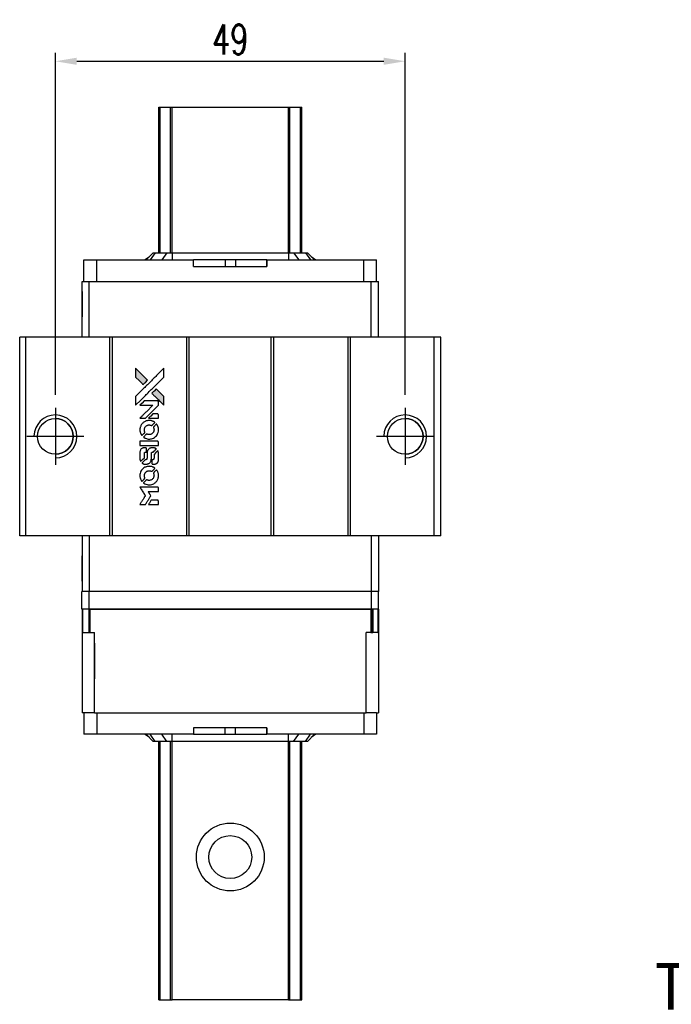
# Model space of a CAD drawing. Header units: millimetres. Extents: x 744 to 1024, y 228 to 443.
# Tile 2 of 3: x 761 to 852, y 305 to 443. Entities that reach past the tile are written whole.
import ezdxf
from ezdxf.enums import TextEntityAlignment as Align

# ---------------------------------------------------------------- set-up
doc = ezdxf.new("R2010")
doc.units = ezdxf.units.MM
doc.header["$LTSCALE"] = 0.15
doc.layers.get('0').update_dxf_attribs({"linetype": 'CONTINUOUS'})
doc.layers.get('DEFPOINTS').update_dxf_attribs({"linetype": 'CONTINUOUS'})
doc.layers.add('CHA', color=2, linetype='CONTINUOUS')
doc.styles.add('DIM-7', font='SIMPLEX.shx', dxfattribs={"width": 0.7, "bigfont": 'chineset.shx'})
doc.styles.add('T', font='kaiu.ttf')
doc.dimstyles.new('CNS', dxfattribs={"dimtxt": 3.5, "dimasz": 2.5, "dimexe": 1, "dimexo": 1.5, "dimgap": 0.09, "dimtad": 0, "dimdsep": 46, "dimtxsty": 'DIM-7', "dimcen": 0.09, "dimclrd": 1, "dimclre": 1, "dimclrt": 4, "dimadec": 0, "dimazin": 0, "dimtfac": 1, "dimtix": 1, "dimtmove": 2, "dimatfit": 3, "dimfxl": 1, "dimtvp": 0.971429, "dimtolj": 1, "dimarcsym": 0})

# ---------------------------------------------------------------- blocks, each defined once
blk = doc.blocks.new('A$Cd6668f32')
at = {"linetype": 'Continuous'}
h = blk.add_hatch(color=256, dxfattribs=at)
h.dxf.hatch_style = 1
h.paths.add_polyline_path([(0, 19.09), (0, 18.47), (0, 17.85), (0.54, 17.32, 0.000288), (0.74, 17.12, 0.000479), (0.91, 16.95, 0.000013), (1.07, 16.79, 0.197177), (1.07, 16.79, 0.197497), (1.08, 16.79, 0.00004), (1.17, 16.88, 0.000834), (1.27, 16.98, 0.000506), (1.38, 17.1), (1.69, 17.4), (0.84, 18.24)])
h.paths.add_polyline_path([(2.89, 16.2), (2.58, 15.89, 0.000476), (2.46, 15.78, 0.000789), (2.37, 15.68, 0.000035), (2.28, 15.59, 0.19758), (2.28, 15.58, 0.198396), (2.28, 15.58, 0.000019), (2.4, 15.46, 0.000582), (2.53, 15.32, 0.000351), (2.69, 15.16, 0.000108), (3.37, 14.49, 0.000692), (3.71, 14.15, 0.000077), (3.95, 13.91, 0.197527), (3.96, 13.91, 0.410181), (3.96, 13.91, 0.000493), (3.97, 14.04, 0.002424), (3.97, 14.21, 0.000529), (3.97, 14.51), (3.97, 15.12), (3.43, 15.66)])
for points in [[(0.54, 17.32, 0.000288), (0.74, 17.12, 0.000479), (0.91, 16.95, 0.000013), (1.07, 16.79, 0.197177), (1.07, 16.79, 0.197497), (1.08, 16.79, 0.00004), (1.17, 16.88, 0.000836), (1.27, 16.98, 0.000505), (1.38, 17.1), (1.69, 17.4), (0.84, 18.24), (0, 19.09), (0, 18.47), (0, 17.85)], [(0.74, 14.63, -0.000056), (1.11, 15, -0.000021), (1.63, 15.52, -0.000021), (2.2, 16.09, -0.000025), (2.73, 16.61), (3.97, 17.85), (3.97, 18.47), (3.96, 19.08), (3.13, 18.25, 0.000274), (2.73, 17.85, 0.000123), (2.21, 17.33, 0.000121), (1.65, 16.78, 0.000165), (1.15, 16.28), (0, 15.13), (0, 14.51), (0, 13.89)], [(2.69, 15.16, 0.000108), (3.37, 14.49, 0.000692), (3.71, 14.15, 0.000077), (3.95, 13.91, 0.197527), (3.96, 13.91, 0.410182), (3.96, 13.91, 0.000493), (3.97, 14.04, 0.002424), (3.97, 14.21, 0.000529), (3.97, 14.51), (3.97, 15.12), (3.43, 15.66), (2.89, 16.2), (2.58, 15.89, 0.000476), (2.46, 15.78, 0.000789), (2.37, 15.68, 0.000035), (2.28, 15.59, 0.19758), (2.28, 15.58, 0.198396), (2.28, 15.58, 0.000019), (2.4, 15.46, 0.000582), (2.53, 15.32, 0.000351)], [(0.98, 12.07), (1.38, 12.07), (2.29, 12.99), (3.2, 13.9), (3.2, 14.15, 0.0008), (3.2, 14.32, 0.010795), (3.2, 14.38, 0.030495), (3.19, 14.41, 0.080372), (3.19, 14.43, 0.03816), (3.17, 14.46, 0.041799), (3.16, 14.47, 0.042486), (3.14, 14.49, 0.042078), (3.12, 14.5, 0.099276), (3.08, 14.51, 0.003302), (2.96, 14.51, 0.002586), (2.74, 14.51, 0.000204), (2.14, 14.51), (1.2, 14.51), (0.9, 14.2), (0.59, 13.9), (1.5, 13.9), (2.41, 13.89), (1.51, 13, 0.000253), (1.17, 12.66, 0.000412), (0.87, 12.36, 0.000041), (0.61, 12.1, 0.041338), (0.6, 12.09), (0.59, 12.07)], [(2.51, 12.07), (3.2, 12.07), (3.2, 12.33), (3.2, 12.58), (3.18, 12.61, 0.03146), (3.17, 12.63, 0.026444), (3.16, 12.64, 0.026444), (3.15, 12.65, 0.031457), (3.13, 12.66), (3.1, 12.68), (2.76, 12.68), (2.42, 12.68), (2.12, 12.38, 0.000745), (2.01, 12.27, 0.001228), (1.91, 12.17, 0.000087), (1.83, 12.08, 0.195134), (1.83, 12.08, 0.412117), (1.83, 12.07, 0.000048), (2.03, 12.07, 0.00109), (2.25, 12.07, 0.000653)], [(0.61, 10.32, 0.023681), (0.62, 10.22, 0.022402), (0.65, 10.11, 0.021929), (0.69, 10, 0.020503), (0.74, 9.9, 0.013745), (0.77, 9.83, 0.009767), (0.81, 9.77, 0.009658), (0.84, 9.71, 0.027804), (0.87, 9.67), (0.89, 9.65), (1.08, 9.85, 0.002053), (1.17, 9.94, 0.006738), (1.23, 10, 0.007826), (1.27, 10.04, 0.063909), (1.28, 10.07, 0.061532), (1.3, 10.1, 0.068674), (1.3, 10.14, 0.052072), (1.29, 10.18, 0.019648), (1.27, 10.23, -0.018366), (1.25, 10.3, -0.0288), (1.24, 10.36, -0.029061), (1.23, 10.42, -0.019155), (1.23, 10.49, -0.053809), (1.26, 10.65, -0.058833), (1.31, 10.79, -0.058566), (1.4, 10.91, -0.052525), (1.51, 11.02, -0.044733), (1.61, 11.08, -0.040573), (1.72, 11.12, -0.041123), (1.83, 11.14, -0.04951), (1.94, 11.15, -0.017369), (1.99, 11.14, -0.024255), (2.04, 11.13, -0.023787), (2.08, 11.12, -0.015798), (2.13, 11.1, 0.010631), (2.16, 11.09, 0.033653), (2.19, 11.08, 0.037806), (2.21, 11.08, 0.016307), (2.24, 11.08, 0.068179), (2.29, 11.09, 0.095747), (2.34, 11.11, 0.033418), (2.39, 11.16, 0.002133), (2.56, 11.33, 0.001452), (2.65, 11.42, 0.012393), (2.69, 11.46, 0.020479), (2.71, 11.49, 0.344362), (2.71, 11.5, 0.074287), (2.68, 11.52, 0.005454), (2.61, 11.56, 0.008391), (2.54, 11.61, 0.017097), (2.48, 11.64, 0.027375), (2.36, 11.69, 0.02835), (2.23, 11.73, 0.027723), (2.1, 11.76, 0.023913), (1.95, 11.77, 0.027047), (1.78, 11.76, 0.031685), (1.62, 11.74, 0.032425), (1.47, 11.7, 0.031013), (1.32, 11.63, 0.037914), (1.15, 11.53, 0.040153), (1, 11.4, 0.039834), (0.86, 11.25, 0.036173), (0.75, 11.08, 0.040752), (0.68, 10.9, 0.035885), (0.63, 10.72, 0.035491), (0.6, 10.52, 0.037615)], [(1.14, 9.41, 0.018008), (1.19, 9.38, 0.009842), (1.27, 9.33, 0.009807), (1.34, 9.3, 0.015716), (1.4, 9.27, 0.048467), (1.64, 9.19, 0.045841), (1.88, 9.16, 0.046006), (2.13, 9.18, 0.049638), (2.36, 9.24, 0.064819), (2.67, 9.4, 0.06695), (2.92, 9.63, 0.066691), (3.09, 9.92, 0.063505), (3.2, 10.26, 0.03135), (3.2, 10.34, 0.010439), (3.21, 10.46, 0.010391), (3.2, 10.59, 0.032408), (3.2, 10.67, 0.015696), (3.17, 10.77, 0.018095), (3.15, 10.86, 0.018551), (3.12, 10.95, 0.018352), (3.08, 11.04, 0.015568), (3.05, 11.09, 0.009832), (3.01, 11.16, 0.009795), (2.97, 11.22, 0.023727), (2.94, 11.26), (2.93, 11.28), (2.74, 11.09, 0.001528), (2.63, 10.98, 0.010022), (2.58, 10.93, 0.019586), (2.55, 10.89, 0.061865), (2.53, 10.87, 0.055054), (2.52, 10.83, 0.061607), (2.52, 10.79, 0.048725), (2.52, 10.74, 0.020221), (2.54, 10.68, -0.017722), (2.56, 10.61, -0.02685), (2.57, 10.55, -0.02759), (2.58, 10.49, -0.020233), (2.58, 10.43, -0.04793), (2.56, 10.3, -0.048386), (2.52, 10.19, -0.047866), (2.45, 10.08, -0.044964), (2.37, 9.98, -0.04333), (2.27, 9.9, -0.050921), (2.16, 9.84, -0.051473), (2.04, 9.8, -0.0459), (1.91, 9.79, -0.019014), (1.85, 9.79, -0.024114), (1.79, 9.8, -0.025081), (1.74, 9.81, -0.023892), (1.69, 9.83, 0.008624), (1.64, 9.84, 0.026486), (1.62, 9.85, 0.035074), (1.59, 9.86, 0.02756), (1.56, 9.86, 0.087163), (1.52, 9.85, 0.073291), (1.48, 9.83, 0.028074), (1.42, 9.77, 0.002594), (1.28, 9.64), (1.09, 9.45)], [(1.9, 8.25), (3.2, 8.25), (3.2, 8.51), (3.2, 8.76), (3.18, 8.79, 0.071429), (3.17, 8.82, 0.054799), (3.14, 8.84, 0.053585), (3.11, 8.86, 0.060698), (3.08, 8.86, 0.033975), (3.02, 8.87, 0.000112), (2.36, 8.87, 0.000726), (1.72, 8.87, 0.001084), (1.15, 8.86), (0.6, 8.86), (0.6, 8.56), (0.6, 8.25)], [(0.61, 6.35, 0.018538), (0.61, 6.31, 0.010695), (0.62, 6.26, 0.01068), (0.63, 6.22, 0.017678), (0.64, 6.18, 0.013849), (0.66, 6.13, 0.011814), (0.68, 6.09, 0.004513), (0.7, 6.05, 0.290035), (0.7, 6.04, 0.196418), (0.71, 6.04, 0.000124), (0.78, 6.12, 0.001477), (0.87, 6.2, 0.000898), (0.97, 6.3), (1.23, 6.56), (1.23, 6.88, -0.001471), (1.23, 7.13, -0.028714), (1.23, 7.21, -0.097073), (1.25, 7.25, -0.084199), (1.28, 7.28, -0.042698), (1.3, 7.3, -0.053912), (1.33, 7.31, -0.051004), (1.35, 7.32, -0.032967), (1.38, 7.32, 0.00807), (1.4, 7.32, 0.003023), (1.42, 7.32, 0.002994), (1.45, 7.32, 0.003629), (1.47, 7.33), (1.53, 7.33), (1.53, 7.58, 0.001618), (1.53, 7.7, 0.005206), (1.53, 7.78, 0.00535), (1.53, 7.83, 0.060675), (1.52, 7.85, 0.048484), (1.52, 7.86, 0.02389), (1.51, 7.88, 0.022812), (1.5, 7.89, 0.02462), (1.49, 7.9, 0.061781), (1.46, 7.93, 0.080179), (1.42, 7.94, 0.048561), (1.37, 7.95, 0.010021), (1.29, 7.95, 0.016602), (1.17, 7.95, 0.031409), (1.08, 7.94, 0.036474), (1, 7.91, 0.03439), (0.92, 7.88, 0.065928), (0.8, 7.8, 0.069066), (0.7, 7.68, 0.065697), (0.64, 7.54, 0.051559), (0.61, 7.38, 0.020904), (0.6, 7.29, 0.000451), (0.6, 6.86, 0.000419), (0.6, 6.43, 0.022759)], [(0.94, 5.78, 0.023289), (1, 5.74, 0.026845), (1.07, 5.71, 0.026047), (1.13, 5.68, 0.019751), (1.21, 5.66, 0.013249), (1.25, 5.65, 0.025169), (1.29, 5.65, 0.016532), (1.33, 5.65, 0.002937), (1.41, 5.64, 0.003317), (1.49, 5.64, 0.011808), (1.53, 5.65, 0.01777), (1.57, 5.65, 0.021476), (1.6, 5.66, 0.04325), (1.74, 5.7, 0.045753), (1.87, 5.76, 0.04649), (1.98, 5.85, 0.047672), (2.07, 5.96, 0.025315), (2.1, 6, 0.015208), (2.13, 6.06, 0.01512), (2.15, 6.11, 0.022488), (2.17, 6.17, 0.027857), (2.19, 6.25, 0.034138), (2.2, 6.33, 0.014286), (2.21, 6.45, 0.00124), (2.21, 6.75, -0.00103), (2.21, 6.94, -0.002552), (2.21, 7.08, -0.001594), (2.21, 7.18, -0.047676), (2.21, 7.21, -0.085307), (2.23, 7.25, -0.097789), (2.26, 7.29, -0.085947), (2.31, 7.31, -0.051339), (2.37, 7.32, 0.014634), (2.39, 7.32, 0.015028), (2.41, 7.33, 0.014927), (2.43, 7.33, 0.059415), (2.44, 7.33, 0.070595), (2.46, 7.35, 0.00028), (2.68, 7.56, 0.000111), (2.9, 7.79, 0.200239), (2.91, 7.79, 0.268906), (2.9, 7.8, 0.001866), (2.85, 7.83, 0.007532), (2.8, 7.86, 0.017818), (2.76, 7.88, 0.013256), (2.71, 7.9, 0.011636), (2.67, 7.91, 0.011528), (2.62, 7.93, 0.012303), (2.57, 7.94, 0.0423), (2.5, 7.95, 0.013657), (2.39, 7.95, 0.013857), (2.28, 7.95, 0.037428), (2.2, 7.94, 0.014927), (2.15, 7.92, 0.0122), (2.09, 7.91, 0.012518), (2.04, 7.89, 0.023062), (2, 7.87, 0.065961), (1.85, 7.77, 0.06055), (1.73, 7.63, 0.059676), (1.65, 7.47, 0.060497), (1.6, 7.29, 0.025683), (1.6, 7.25, 0.001528), (1.6, 7.14, 0.002124), (1.6, 6.99, 0.001173), (1.6, 6.81, -0.000809), (1.6, 6.5, -0.017164), (1.59, 6.41, -0.063931), (1.58, 6.36, -0.108429), (1.56, 6.32, -0.052941), (1.54, 6.3, -0.063675), (1.51, 6.29, -0.050562), (1.48, 6.28, -0.020337), (1.43, 6.28, 0.009897), (1.4, 6.28, 0.016482), (1.38, 6.27, 0.019019), (1.36, 6.27, 0.06043), (1.35, 6.26, 0.076267), (1.32, 6.24, 0.00054), (1.12, 6.04, 0.000307), (0.91, 5.83, 0.142594), (0.91, 5.81, 0.232419), (0.91, 5.81, 0.022995), (0.92, 5.8, 0.024627), (0.93, 5.79, 0.015407)], [(2.29, 5.74, 0.065483), (2.3, 5.71, 0.053271), (2.32, 5.69, 0.052018), (2.35, 5.66, 0.0556), (2.39, 5.65, 0.036839), (2.41, 5.64, 0.026922), (2.43, 5.64, 0.016905), (2.46, 5.64, 0.004317), (2.52, 5.64, 0.016369), (2.63, 5.64, 0.029936), (2.72, 5.65, 0.03418), (2.8, 5.68, 0.031327), (2.88, 5.71, 0.046935), (2.98, 5.77, 0.054053), (3.05, 5.84, 0.053701), (3.12, 5.93, 0.045364), (3.16, 6.03, 0.032479), (3.19, 6.13, 0.03386), (3.2, 6.22, 0.013578), (3.2, 6.37, 0.001155), (3.2, 6.75, 0.000413), (3.2, 7.08, 0.005008), (3.2, 7.2, 0.013199), (3.19, 7.27, 0.033956), (3.19, 7.32, 0.013909), (3.17, 7.37, 0.010864), (3.16, 7.43, 0.010938), (3.14, 7.48, 0.028702), (3.12, 7.52), (3.11, 7.55), (2.84, 7.28), (2.58, 7.02), (2.58, 6.72, -0.001504), (2.58, 6.58, -0.00328), (2.58, 6.48, -0.001901), (2.57, 6.4, -0.061333), (2.57, 6.39, -0.063621), (2.56, 6.36, -0.048633), (2.54, 6.33, -0.046769), (2.52, 6.31, -0.047961), (2.49, 6.29, -0.02678), (2.47, 6.28, -0.050957), (2.45, 6.28, -0.029398), (2.42, 6.28, -0.00401), (2.37, 6.27), (2.28, 6.27), (2.28, 6.02, 0.001061), (2.28, 5.88, 0.009147), (2.28, 5.81, 0.020721), (2.28, 5.77, 0.051619)], [(0.61, 3.92, 0.024131), (0.62, 3.8, 0.022344), (0.65, 3.69, 0.021883), (0.69, 3.58, 0.020884), (0.74, 3.47, 0.010669), (0.77, 3.41, 0.010389), (0.81, 3.35, 0.010913), (0.84, 3.29, 0.022227), (0.87, 3.25), (0.89, 3.24), (1.08, 3.43, 0.002452), (1.15, 3.51, 0.003628), (1.22, 3.58, 0.001662), (1.27, 3.64, 0.070159), (1.28, 3.65, 0.047671), (1.29, 3.66, 0.018624), (1.29, 3.68, 0.017921), (1.3, 3.7, 0.018804), (1.3, 3.72, 0.018255), (1.3, 3.74, 0.041312), (1.3, 3.76, 0.037164), (1.29, 3.78, 0.012342), (1.28, 3.81, -0.015101), (1.26, 3.87, -0.035998), (1.24, 3.92, -0.033244), (1.24, 3.98, -0.011249), (1.24, 4.06, -0.004059), (1.24, 4.12, -0.019693), (1.24, 4.16, -0.027943), (1.24, 4.19, -0.014411), (1.25, 4.22, -0.033089), (1.28, 4.31, -0.033887), (1.32, 4.39, -0.034021), (1.38, 4.47, -0.033942), (1.44, 4.54, -0.02816), (1.51, 4.6, -0.035032), (1.58, 4.65, -0.035269), (1.66, 4.68, -0.029196), (1.75, 4.71, -0.037862), (1.85, 4.73, -0.043657), (1.94, 4.73, -0.043064), (2.04, 4.72, -0.035184), (2.14, 4.69, 0.033699), (2.19, 4.67, 0.052815), (2.23, 4.66, 0.059167), (2.27, 4.67, 0.058972), (2.31, 4.68, 0.059208), (2.34, 4.7, 0.021125), (2.38, 4.73, 0.008691), (2.44, 4.79, 0.000851), (2.58, 4.94, 0.001873), (2.65, 5.01, 0.013884), (2.69, 5.05, 0.022355), (2.71, 5.07, 0.341453), (2.71, 5.08, 0.073011), (2.69, 5.1, 0.004587), (2.62, 5.14, 0.00748), (2.54, 5.19, 0.016837), (2.49, 5.22, 0.028606), (2.35, 5.28, 0.031352), (2.22, 5.32, 0.031004), (2.07, 5.34, 0.0268), (1.92, 5.35, 0.026698), (1.76, 5.34, 0.03002), (1.61, 5.32, 0.030357), (1.46, 5.27, 0.028554), (1.31, 5.21, 0.062944), (1.05, 5.03, 0.062206), (0.83, 4.79, 0.062448), (0.68, 4.51, 0.064355), (0.61, 4.2, 0.017377), (0.6, 4.14, 0.008369), (0.6, 4.06, 0.008367), (0.6, 3.98, 0.01757)], [(1.14, 3, 0.064158), (1.44, 2.84, 0.06356), (1.77, 2.76, 0.064004), (2.11, 2.76, 0.066747), (2.43, 2.86, 0.04321), (2.64, 2.97, 0.044737), (2.81, 3.11, 0.044901), (2.96, 3.28, 0.044184), (3.08, 3.48, 0.026293), (3.14, 3.63, 0.033344), (3.18, 3.77, 0.033227), (3.2, 3.92, 0.025815), (3.21, 4.08, 0.023119), (3.2, 4.23, 0.031044), (3.17, 4.37, 0.031337), (3.13, 4.51, 0.024258), (3.07, 4.65, 0.015622), (3.04, 4.7, 0.008495), (3.01, 4.75, 0.008415), (2.97, 4.81, 0.020814), (2.94, 4.85), (2.93, 4.87), (2.74, 4.68, 0.002843), (2.6, 4.54, 0.033917), (2.55, 4.48, 0.087906), (2.53, 4.44, 0.073302), (2.52, 4.39, 0.022047), (2.52, 4.36, 0.026465), (2.52, 4.34, 0.022233), (2.53, 4.31, 0.009985), (2.54, 4.28, -0.039011), (2.57, 4.16, -0.044398), (2.58, 4.04, -0.045096), (2.57, 3.92, -0.04265), (2.53, 3.81, -0.071154), (2.44, 3.65, -0.068827), (2.31, 3.51, -0.068713), (2.15, 3.42, -0.070507), (1.97, 3.38, -0.028605), (1.89, 3.38, -0.031418), (1.82, 3.38, -0.031044), (1.74, 3.4, -0.02668), (1.67, 3.42, 0.038913), (1.62, 3.44, 0.043732), (1.58, 3.44, 0.047754), (1.54, 3.44, 0.075756), (1.5, 3.43, 0.07294), (1.48, 3.42, 0.003456), (1.43, 3.37, 0.005023), (1.37, 3.31, 0.002422), (1.28, 3.23, 0.000819), (1.21, 3.15, 0.001349), (1.15, 3.09, 0.0001), (1.09, 3.04, 0.205335), (1.09, 3.03, 0.219821), (1.09, 3.03, 0.002494), (1.11, 3.02, 0.007089), (1.12, 3.01, 0.004494)], [(0.99, 0), (1.38, 0), (1.45, 0.11, -0.000297), (1.49, 0.17, -0.000037), (1.58, 0.32, -0.000043), (1.68, 0.49, -0.000036), (1.79, 0.67, 0.000044), (1.9, 0.85, 0.000063), (2, 1.01, 0.000035), (2.08, 1.14, 0.0009), (2.1, 1.18), (2.13, 1.23), (2.09, 1.3, 0.001175), (2.07, 1.34, 0.000208), (2.02, 1.41, 0.000225), (1.97, 1.5, 0.000203), (1.91, 1.59, -0.000711), (1.86, 1.68, -0.001119), (1.81, 1.75, -0.000263), (1.77, 1.81, -0.04589), (1.77, 1.82, -0.519312), (1.77, 1.83, -0.001914), (1.88, 1.83, -0.003124), (2.05, 1.83, -0.000285), (2.48, 1.83), (3.2, 1.83), (3.2, 2.08, 0.001727), (3.2, 2.26, 0.025279), (3.2, 2.33, 0.073886), (3.19, 2.36, 0.07426), (3.17, 2.4, 0.03264), (3.16, 2.4, 0.01784), (3.15, 2.41, 0.017712), (3.14, 2.42, 0.026854), (3.13, 2.43), (3.1, 2.44), (1.85, 2.44), (0.59, 2.44), (0.6, 2.43, -0.004595), (0.61, 2.42, -0.00016), (0.63, 2.38, -0.000298), (0.66, 2.34, -0.000208), (0.69, 2.29, 0.000986), (0.78, 2.14, 0.00025), (0.94, 1.9, 0.000268), (1.1, 1.64, 0.000436), (1.24, 1.42, -0.002932), (1.28, 1.35, -0.004718), (1.32, 1.28, -0.001113), (1.35, 1.23, -0.227179), (1.35, 1.22, -0.045982), (1.35, 1.22, -0.000145), (1.3, 1.14, -0.000825), (1.25, 1.06, -0.000517), (1.19, 0.96, 0.000056), (0.99, 0.63, 0.000289), (0.87, 0.45, 0.000481), (0.79, 0.31, 0.000418), (0.7, 0.17), (0.6, 0)], [(2.51, 0), (3.2, 0), (3.2, 0.25, 0.000842), (3.2, 0.41, 0.010591), (3.2, 0.47, 0.028995), (3.2, 0.51, 0.069543), (3.19, 0.53, 0.051063), (3.18, 0.55, 0.039932), (3.16, 0.57, 0.039414), (3.14, 0.59, 0.045845), (3.11, 0.61, 0.094811), (3.09, 0.61, 0.007124), (3.02, 0.61, 0.004713), (2.9, 0.62, 0.000534), (2.64, 0.62), (2.19, 0.62), (2.15, 0.55, 0.000828), (2.04, 0.37, 0.000879), (1.93, 0.19, 0.000048), (1.82, 0.01, 0.137596), (1.82, 0, 0.413028), (1.82, 0, 0.000016), (2.02, 0, 0.000623), (2.25, 0, 0.000374)]]:
    blk.add_lwpolyline(points, format="xyb", close=True)
blk = doc.blocks.new('*D181')
at = {"color": 7, "lineweight": -2}
for p, q in [((765.94, 390.63), (765.94, 438.56)), ((814.94, 390.63), (814.94, 438.56)), ((768.94, 437.36), (811.94, 437.36))]:
    blk.add_line(p, q, dxfattribs=at)
at = {"color": 7}
for points in [[(768.94, 437.86), (768.94, 436.86), (765.94, 437.36)], [(811.94, 437.86), (811.94, 436.86), (814.94, 437.36)]]:
    blk.add_solid(points, dxfattribs=at)
at = {"layer": 'DEFPOINTS', "color": 0}
for p in [(814.94, 437.36), (765.94, 388.83), (814.94, 388.83)]:
    blk.add_point(p, dxfattribs=at)
at = {"color": 7, "insert": (790.44, 440.42), "char_height": 4.2, "attachment_point": 5, "style": 'DIM-7'}
blk.add_mtext('\\A1;49', dxfattribs=at)

msp = doc.modelspace()

# ---------------------------------------------------------------- linework, layer by layer
at = {"color": 7, "linetype": 'Continuous', "lineweight": 25}
for p, q in [((780.44, 410.533), (780.44, 430.933)), ((780.44, 410.533), (780.44, 430.933)), ((780.44, 410.533), (780.44, 430.933)), ((780.44, 430.933), (780.44, 410.533)), ((780.606, 410.533), (780.606, 430.933)), ((782.086, 410.533), (782.086, 430.933)), ((782.284, 430.933), (798.596, 430.933)), ((782.284, 410.533), (782.284, 430.933)), ((798.596, 410.533), (798.596, 430.933)), ((798.794, 410.533), (798.794, 430.933)), ((800.274, 410.533), (800.274, 430.933)), ((800.44, 410.533), (800.44, 430.933)), ((769.94, 406.533), (769.94, 409.533)), ((769.94, 409.533), (771.74, 409.533)), ((769.94, 408.633), (769.94, 409.533)), ((769.94, 406.533), (769.94, 409.533)), ((769.94, 408.633), (769.94, 409.533)), ((769.94, 409.533), (769.94, 409.533)), ((769.94, 409.533), (769.94, 409.533)), ((769.94, 409.533), (769.94, 409.533)), ((771.74, 406.533), (771.74, 409.533)), ((771.74, 409.533), (785.297, 409.533)), ((778.444, 409.533), (779.112, 410.005)), ((779.64, 410.533), (778.64, 409.533)), ((779.64, 410.533), (778.64, 409.533)), ((779.925, 410.533), (779.209, 409.533)), ((779.64, 410.533), (779.925, 410.533)), ((779.64, 410.533), (779.64, 410.533)), ((779.925, 410.533), (781.569, 410.533)), ((781.569, 410.533), (780.853, 409.533)), ((781.569, 410.533), (782.284, 410.533)), ((782.284, 410.533), (782.284, 409.533)), ((782.284, 410.533), (798.596, 410.533)), ((785.297, 408.633), (785.297, 409.533)), ((789.717, 409.533), (785.297, 409.533)), ((789.717, 409.533), (789.717, 408.633)), ((791.163, 409.533), (789.717, 409.533)), ((791.163, 409.533), (791.163, 408.633)), ((795.583, 409.533), (791.163, 409.533)), ((795.583, 408.633), (795.583, 409.533)), ((795.583, 409.533), (809.14, 409.533)), ((795.583, 409.533), (795.583, 408.633)), ((795.583, 409.533), (795.583, 409.533)), ((795.583, 408.633), (795.583, 409.533)), ((795.583, 409.533), (795.583, 408.633)), ((798.596, 410.533), (798.596, 409.533)), ((798.596, 410.533), (799.311, 410.533)), ((799.311, 410.533), (800.026, 409.533)), ((799.311, 410.533), (800.955, 410.533)), ((800.955, 410.533), (801.671, 409.533)), ((800.955, 410.533), (801.24, 410.533)), ((801.24, 410.533), (802.24, 409.533)), ((801.768, 410.005), (802.435, 409.533)), ((809.14, 406.533), (809.14, 409.533)), ((809.14, 409.533), (810.94, 409.533)), ((810.94, 406.533), (810.94, 409.533)), ((769.94, 408.633), (769.94, 408.633)), ((785.297, 408.633), (795.583, 408.633)), ((795.583, 408.633), (795.583, 408.633)), ((769.69, 398.733), (769.69, 406.533)), ((769.69, 406.533), (770.69, 406.533)), ((769.69, 398.733), (769.69, 406.533)), ((769.69, 406.533), (769.69, 406.533)), ((770.69, 398.733), (770.69, 406.533)), ((770.69, 406.533), (810.19, 406.533)), ((810.19, 398.733), (810.19, 406.533)), ((810.19, 406.533), (811.19, 406.533)), ((811.19, 398.733), (811.19, 406.533)), ((760.94, 370.933), (760.94, 398.733)), ((761.79, 398.733), (760.94, 398.733)), ((760.94, 370.933), (760.94, 398.733)), ((760.94, 398.733), (760.94, 398.733)), ((761.79, 370.933), (761.79, 398.733)), ((773.59, 398.733), (761.79, 398.733)), ((773.59, 370.933), (773.59, 398.733)), ((773.94, 398.733), (773.59, 398.733)), ((773.94, 370.933), (773.94, 398.733)), ((784.34, 398.733), (773.94, 398.733)), ((784.34, 370.933), (784.34, 398.733)), ((784.69, 398.733), (784.34, 398.733)), ((784.69, 370.933), (784.69, 398.733)), ((796.19, 398.733), (784.69, 398.733)), ((796.19, 370.933), (796.19, 398.733)), ((796.54, 398.733), (796.19, 398.733)), ((796.54, 370.933), (796.54, 398.733)), ((806.94, 398.733), (796.54, 398.733)), ((806.94, 370.933), (806.94, 398.733)), ((807.29, 398.733), (806.94, 398.733)), ((807.29, 370.933), (807.29, 398.733)), ((818.99, 398.733), (807.29, 398.733)), ((818.99, 370.933), (818.99, 398.733)), ((819.94, 398.733), (818.99, 398.733)), ((819.94, 370.933), (819.94, 398.733)), ((761.79, 370.933), (760.94, 370.933)), ((760.94, 370.933), (760.94, 370.933)), ((773.59, 370.933), (761.79, 370.933)), ((769.69, 370.933), (769.69, 363.133)), ((769.69, 370.933), (769.69, 363.133)), ((770.69, 370.933), (770.69, 363.133)), ((773.94, 370.933), (773.59, 370.933)), ((784.34, 370.933), (773.94, 370.933)), ((784.69, 370.933), (784.34, 370.933)), ((796.19, 370.933), (784.69, 370.933)), ((796.54, 370.933), (796.19, 370.933)), ((806.94, 370.933), (796.54, 370.933)), ((807.29, 370.933), (806.94, 370.933)), ((818.99, 370.933), (807.29, 370.933)), ((810.19, 370.933), (810.19, 363.133)), ((811.19, 370.933), (811.19, 363.133)), ((819.94, 370.933), (818.99, 370.933)), ((769.668, 360.633), (769.668, 363.133)), ((770.681, 363.133), (769.668, 363.133)), ((769.668, 360.633), (769.668, 363.133)), ((769.668, 363.133), (769.668, 363.133)), ((770.681, 360.633), (770.681, 363.133)), ((810.199, 363.133), (770.681, 363.133)), ((810.199, 360.633), (810.199, 363.133)), ((811.212, 363.133), (810.199, 363.133)), ((811.212, 360.633), (811.212, 363.133)), ((770.681, 360.633), (769.668, 360.633)), ((769.668, 360.633), (769.668, 360.633)), ((769.691, 360.633), (769.691, 357.383)), ((769.691, 360.633), (769.691, 346.133)), ((769.75, 360.633), (769.75, 357.383)), ((770.632, 360.633), (770.67, 360.633)), ((770.632, 360.633), (770.632, 357.383)), ((810.199, 360.633), (770.681, 360.633)), ((770.774, 360.633), (770.774, 357.383)), ((770.774, 360.633), (810.106, 360.633)), ((810.106, 360.633), (810.106, 357.383)), ((811.212, 360.633), (810.199, 360.633)), ((810.248, 360.633), (810.248, 357.383)), ((810.392, 360.633), (810.392, 357.383)), ((811.131, 360.633), (811.131, 357.383)), ((811.19, 360.633), (811.19, 357.383)), ((769.691, 357.383), (769.691, 346.133)), ((769.75, 357.383), (770.632, 357.383)), ((770.774, 357.383), (771.411, 357.383)), ((771.411, 346.133), (771.411, 357.383)), ((771.411, 346.133), (771.411, 357.383)), ((810.106, 357.383), (809.469, 357.383)), ((809.469, 346.133), (809.469, 357.383)), ((811.131, 357.383), (810.392, 357.383)), ((811.19, 357.383), (811.19, 346.133)), ((769.94, 346.133), (769.691, 346.133)), ((769.94, 346.133), (769.94, 343.133)), ((771.352, 346.133), (769.94, 346.133)), ((769.94, 346.133), (769.94, 343.133)), ((769.94, 346.133), (769.94, 346.133)), ((771.411, 346.133), (809.469, 346.133)), ((771.74, 346.133), (771.74, 343.133)), ((809.14, 346.133), (809.14, 343.133)), ((810.94, 346.133), (809.528, 346.133)), ((810.94, 346.133), (810.94, 343.133)), ((810.94, 346.133), (811.189, 346.133)), ((769.94, 344.033), (769.94, 343.133)), ((769.94, 344.033), (769.94, 343.133)), ((769.94, 344.033), (769.94, 344.033)), ((785.297, 344.033), (785.297, 343.133)), ((795.583, 344.033), (785.297, 344.033)), ((789.717, 343.133), (789.717, 344.033)), ((791.163, 343.133), (791.163, 344.033)), ((795.583, 344.033), (795.583, 343.133)), ((795.583, 344.033), (795.583, 343.133)), ((795.583, 344.033), (795.583, 344.033)), ((795.583, 343.133), (795.583, 344.033)), ((795.583, 343.133), (795.583, 344.033)), ((771.74, 343.133), (769.94, 343.133)), ((769.94, 343.133), (769.94, 343.133)), ((769.94, 343.133), (769.94, 343.133)), ((769.94, 343.133), (769.94, 343.133)), ((785.297, 343.133), (771.74, 343.133)), ((779.112, 342.661), (778.444, 343.133)), ((779.64, 342.133), (778.64, 343.133)), ((779.64, 342.133), (778.64, 343.133)), ((779.925, 342.133), (779.209, 343.133)), ((779.925, 342.133), (779.64, 342.133)), ((779.64, 342.133), (779.64, 342.133)), ((781.569, 342.133), (779.925, 342.133)), ((780.44, 305.933), (780.44, 342.133)), ((780.44, 305.933), (780.44, 342.133)), ((780.44, 305.933), (780.44, 342.133)), ((780.44, 342.133), (780.44, 305.933)), ((780.606, 305.933), (780.606, 342.133)), ((781.569, 342.133), (780.853, 343.133)), ((782.284, 342.133), (781.569, 342.133)), ((782.086, 305.933), (782.086, 342.133)), ((782.284, 342.133), (782.284, 343.133)), ((798.596, 342.133), (782.284, 342.133)), ((782.284, 305.933), (782.284, 342.133)), ((785.297, 343.133), (789.717, 343.133)), ((789.717, 343.133), (791.163, 343.133)), ((791.163, 343.133), (795.583, 343.133)), ((809.14, 343.133), (795.583, 343.133)), ((795.583, 343.133), (795.583, 343.133)), ((798.596, 342.133), (798.596, 343.133)), ((799.311, 342.133), (798.596, 342.133)), ((798.596, 305.933), (798.596, 342.133)), ((798.794, 305.933), (798.794, 342.133)), ((799.311, 342.133), (800.026, 343.133)), ((800.955, 342.133), (799.311, 342.133)), ((800.274, 305.933), (800.274, 342.133)), ((800.44, 305.933), (800.44, 342.133)), ((800.955, 342.133), (801.671, 343.133)), ((801.24, 342.133), (800.955, 342.133)), ((801.24, 342.133), (802.24, 343.133)), ((802.435, 343.133), (801.768, 342.661)), ((810.94, 343.133), (809.14, 343.133)), ((798.596, 305.933), (782.284, 305.933))]:
    msp.add_line(p, q, dxfattribs=at)
for p, q in [((765.94, 388.833), (765.94, 380.833)), ((814.94, 388.833), (814.94, 380.833)), ((769.94, 384.833), (761.94, 384.833)), ((818.94, 384.833), (810.94, 384.833))]:
    msp.add_line(p, q)
at = {"color": 7, "linetype": 'Continuous', "lineweight": 25, "flags": 128}
for points in [[(769.69, 401.558), (769.69, 401.618), (769.69, 401.796), (769.69, 402.078), (769.69, 402.445), (769.69, 402.874), (769.69, 403.333), (769.69, 403.792), (769.69, 404.22), (769.69, 404.588), (769.69, 404.87), (769.69, 405.047), (769.69, 405.108), (769.69, 405.047), (769.69, 404.87), (769.69, 404.588), (769.69, 404.22), (769.69, 403.792), (769.69, 403.333), (769.69, 402.874), (769.69, 402.445), (769.69, 402.078), (769.69, 401.796), (769.69, 401.618), (769.69, 401.558)], [(769.69, 368.108), (769.69, 368.047), (769.69, 367.87), (769.69, 367.588), (769.69, 367.22), (769.69, 366.792), (769.69, 366.333), (769.69, 365.874), (769.69, 365.445), (769.69, 365.078), (769.69, 364.796), (769.69, 364.618), (769.69, 364.558), (769.69, 364.618), (769.69, 364.796), (769.69, 365.078), (769.69, 365.445), (769.69, 365.874), (769.69, 366.333), (769.69, 366.792), (769.69, 367.22), (769.69, 367.588), (769.69, 367.87), (769.69, 368.047), (769.69, 368.108)], [(771.411, 353.383), (771.411, 353.939), (771.411, 354.468), (771.411, 354.942), (771.411, 355.338), (771.411, 355.635), (771.411, 355.82), (771.411, 355.883), (771.411, 355.82), (771.411, 355.635), (771.411, 355.338), (771.411, 354.942), (771.411, 354.468), (771.411, 353.939), (771.411, 353.383), (771.411, 352.827), (771.411, 352.298), (771.411, 351.824), (771.411, 351.428), (771.411, 351.131), (771.411, 350.946), (771.411, 350.883), (771.411, 350.946), (771.411, 351.131), (771.411, 351.428), (771.411, 351.824), (771.411, 352.298), (771.411, 352.827), (771.411, 353.383)]]:
    msp.add_lwpolyline(points, dxfattribs=at)
at = {"color": 7, "linetype": 'Continuous', "lineweight": 25}
for centre, radius in [((765.94, 384.833), 2.5), ((814.94, 384.833), 2.5), ((790.44, 325.933), 4.75), ((790.44, 325.933), 3)]:
    msp.add_circle(centre, radius, dxfattribs=at)
for centre in [(765.94, 384.833), (814.94, 384.833)]:
    msp.add_arc(centre, 3, 270, 179.73213)
for centre in [(765.94, 384.833), (814.94, 384.833)]:
    msp.add_arc(centre, 2.5, 270, 90, dxfattribs=at)
for points, knots in [([(780.44, 430.933), (780.44, 430.933), (780.456, 430.933), (780.518, 430.933), (780.564, 430.933), (780.606, 430.933)], [0, 0, 0, 0, 0.5, 0.5, 1, 1, 1, 1]), ([(780.606, 430.933), (780.78, 430.933), (780.958, 430.933), (781.297, 430.933), (781.456, 430.933), (781.729, 430.933), (781.841, 430.933), (782.007, 430.933), (782.061, 430.933), (782.086, 430.933)], [0, 0, 0, 0, 0.25, 0.25, 0.5, 0.5, 0.75, 0.75, 1, 1, 1, 1]), ([(782.086, 430.933), (782.092, 430.933), (782.116, 430.933), (782.191, 430.933), (782.24, 430.933), (782.284, 430.933)], [0, 0, 0, 0, 0.5, 0.5, 1, 1, 1, 1]), ([(798.596, 430.933), (798.639, 430.933), (798.689, 430.933), (798.764, 430.933), (798.787, 430.933), (798.794, 430.933)], [0, 0, 0, 0, 0.5, 0.5, 1, 1, 1, 1]), ([(798.794, 430.933), (798.819, 430.933), (798.872, 430.933), (799.038, 430.933), (799.151, 430.933), (799.424, 430.933), (799.583, 430.933), (799.921, 430.933), (800.1, 430.933), (800.274, 430.933)], [0, 0, 0, 0, 0.25, 0.25, 0.5, 0.5, 0.75, 0.75, 1, 1, 1, 1]), ([(800.274, 430.933), (800.316, 430.933), (800.361, 430.933), (800.424, 430.933), (800.44, 430.933), (800.44, 430.933)], [0, 0, 0, 0, 0.5, 0.5, 1, 1, 1, 1]), ([(770.692, 360.633), (770.697, 360.633), (770.72, 360.633), (770.75, 360.633), (770.774, 360.633)], [0, 0, 0, 0, 0.1935306, 1, 1, 1, 1]), ([(780.44, 305.933), (780.44, 305.933), (780.456, 305.933), (780.518, 305.933), (780.564, 305.933), (780.606, 305.933)], [0, 0, 0, 0, 0.5, 0.5, 1, 1, 1, 1]), ([(780.606, 305.933), (780.78, 305.933), (780.958, 305.933), (781.297, 305.933), (781.456, 305.933), (781.729, 305.933), (781.841, 305.933), (782.007, 305.933), (782.061, 305.933), (782.086, 305.933)], [0, 0, 0, 0, 0.25, 0.25, 0.5, 0.5, 0.75, 0.75, 1, 1, 1, 1]), ([(782.086, 305.933), (782.092, 305.933), (782.116, 305.933), (782.191, 305.933), (782.24, 305.933), (782.284, 305.933)], [0, 0, 0, 0, 0.5, 0.5, 1, 1, 1, 1]), ([(798.596, 305.933), (798.639, 305.933), (798.689, 305.933), (798.764, 305.933), (798.787, 305.933), (798.794, 305.933)], [0, 0, 0, 0, 0.5, 0.5, 1, 1, 1, 1]), ([(798.794, 305.933), (798.819, 305.933), (798.872, 305.933), (799.038, 305.933), (799.151, 305.933), (799.424, 305.933), (799.583, 305.933), (799.921, 305.933), (800.1, 305.933), (800.274, 305.933)], [0, 0, 0, 0, 0.25, 0.25, 0.5, 0.5, 0.75, 0.75, 1, 1, 1, 1]), ([(800.274, 305.933), (800.316, 305.933), (800.361, 305.933), (800.424, 305.933), (800.44, 305.933), (800.44, 305.933)], [0, 0, 0, 0, 0.5, 0.5, 1, 1, 1, 1])]:
    msp.add_open_spline(points, degree=3, knots=knots, dxfattribs=at)
for points in [[(769.691, 360.633), (769.691, 360.633), (769.714, 360.633), (769.75, 360.633)], [(810.106, 360.633), (810.158, 360.633), (810.212, 360.633), (810.248, 360.633)], [(811.131, 360.633), (811.168, 360.633), (811.19, 360.633), (811.19, 360.633)], [(769.691, 357.383), (769.691, 357.383), (769.714, 357.383), (769.75, 357.383)], [(770.632, 357.383), (770.668, 357.383), (770.723, 357.383), (770.774, 357.383)], [(810.106, 357.383), (810.158, 357.383), (810.212, 357.383), (810.248, 357.383)], [(810.248, 357.383), (810.285, 357.383), (810.34, 357.383), (810.392, 357.383)], [(811.131, 357.383), (811.168, 357.383), (811.19, 357.383), (811.19, 357.383)]]:
    msp.add_open_spline(points, degree=3, dxfattribs=at)

# ---------------------------------------------------------------- block references
msp.add_blockref('A$Cd6668f32', (777.176, 375.293))

# ---------------------------------------------------------------- texts
at = {"layer": 'CHA', "color": 0, "style": 'T'}
msp.add_text('TRS20FS-BN', height=6.5, dxfattribs=at).set_placement((872.037, 307.837), align=Align.MIDDLE)

# ---------------------------------------------------------------- dimensions: what is measured, and where the dimension line sits
at = {"color": 0}
dim = msp.add_linear_dim(base=(814.94, 437.364), p1=(765.94, 388.833), p2=(814.94, 388.833), dimstyle='CNS', override={"dimscale": 1.2, "dimgap": 0.8, "dimtad": 1, "dimclrd": 7, "dimclre": 7, "dimclrt": 7, "dimadec": 2, "dimazin": 2, "dimtm": 1e-09, "dimtfac": 0.6, "dimtmove": 1, "dimarcsym": 1}, dxfattribs=at)
dim.commit()
dim.dimension.update_dxf_attribs({"geometry": '*D181', "text_midpoint": (790.44, 440.424)})

doc.saveas('drawing.dxf')
